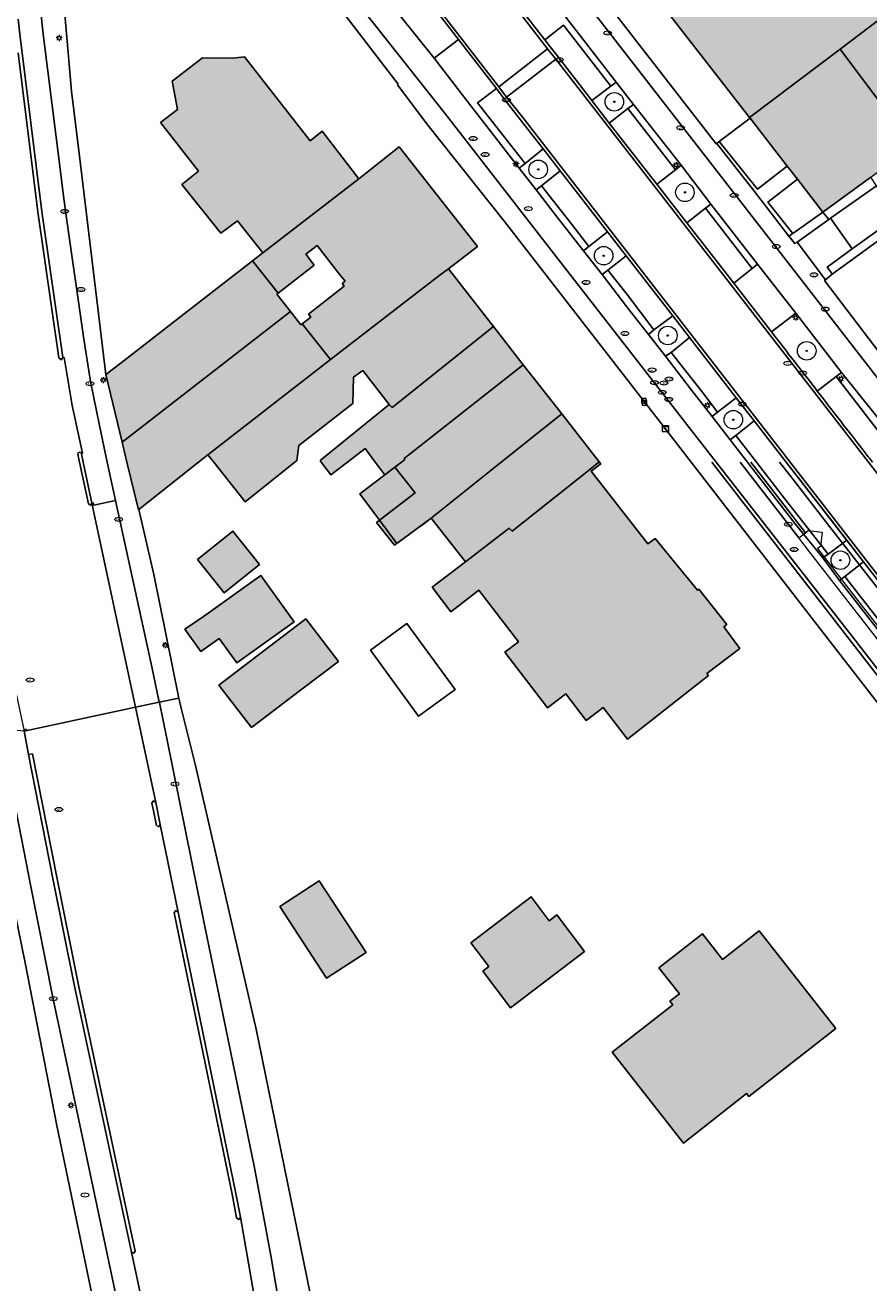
# Model space of a CAD drawing. Header units: metres. Extents: x 196496 to 197479, y 355139 to 356324.
# Tile 41 of 144: x 197064 to 197132, y 355449 to 355550. Entities that reach past the tile are written whole.
import ezdxf
from ezdxf.enums import TextEntityAlignment as Align

# ---------------------------------------------------------------- set-up
doc = ezdxf.new("R2010")
doc.units = ezdxf.units.M
doc.layers.get('0').update_dxf_attribs({"color": 252, "lineweight": 18})
for name, color, linetype, lineweight in [('B-WE-GR-BEPLANTING_CULTUUR_HEESTERS-GV', 252, 'Continuous', 18), ('B-WE-GR-BOOM-S', 252, 'Continuous', 18), ('B-WE-IE-MEUBILAIR-S', 252, 'Continuous', 18), ('B-WE-OG-BEBOUWING-GV', 252, 'Continuous', 18), ('B-WE-OG-BEBOUWING_BASSIN-GV', 252, 'Continuous', 18), ('B-WE-OG-TERREIN_ERF-GV', 252, 'Continuous', 18), ('B-WE-VH-GESLOTENVERHARDING_ASFALT-GV', 252, 'Continuous', 18), ('B-WE-VH-OPENVERHARDING_BETONELEMENT-GV', 252, 'Continuous', 18), ('B-WE-VH-OPENVERHARDING_BETONSTRAATSTEEN-GV', 252, 'Continuous', 18), ('B-WE-VH-OPENVERHARDING_SIERBESTRATING-GV', 252, 'Continuous', 18), ('B-WE-VH-OPENVERHARDING_STRAATBAKSTEEN-GV', 252, 'Continuous', 18), ('B-WE-VH-OPENVERHARDING_TEGEL-GV', 252, 'Continuous', 18), ('B-WE-VH-VERHARDING_ASFALT-GV', 252, 'Continuous', 18), ('B-WE-VH-VERHARDING_BEDRIJFSVLOERPLAAT-GV', 252, 'Continuous', 18), ('B-WE-VH-VERHARDING_BETONSTRAATSTEEN-GV', 252, 'Continuous', 18), ('B-WE-VH-VERHARDING_TEGEL-GV', 252, 'Continuous', 18)]:
    doc.layers.add(name, color=color, linetype=linetype, lineweight=lineweight)
doc.layers.add('X-XX-AL-PRESENTATIE_GEBOUW3-V', color=7, linetype='Continuous', lineweight=18, true_color=0xf0f0f0)
doc.styles.add('NLCS-ISO', font='NLCS-ISO.ttf')

# ---------------------------------------------------------------- blocks, each defined once
blk = doc.blocks.new('SIE-MEUBILAIR_PAAL_LICHTMAST-SO')
for points in [[(-0.62, 0), (-1, 0)], [(-0.71, 0.71), (-0.44, 0.44)], [(0, 1), (0, 0.62)], [(0.44, 0.44), (0.71, 0.71)], [(1, 0), (0.62, 0)], [(-0.71, -0.71), (-0.44, -0.44)], [(0, -0.62), (0, -1)], [(0.44, -0.44), (0.71, -0.71)]]:
    blk.add_lwpolyline(points)
blk.add_circle((0, 0), 0.5)
blk = doc.blocks.new('SIE-MEUBILAIR_PUT_KOLK-SO')
blk.add_ellipse((0, 0), major_axis=(1.25, 0), ratio=0.54)
at = {"style": 'NLCS-ISO'}
blk.add_text('klk', height=0.75, dxfattribs=at).set_placement((0.03, 0), align=Align.MIDDLE_CENTER)
blk = doc.blocks.new('SIE-MEUBILAIR_PUT_RIOOLPUT-SO')
blk.add_ellipse((0, 0), major_axis=(1.25, 0), ratio=0.54)
at = {"style": 'NLCS-ISO'}
blk.add_text('ri', height=0.75, dxfattribs=at).set_placement((-0.04, 0.07), align=Align.MIDDLE_CENTER)
blk = doc.blocks.new('SIE-MEUBILAIR_PUT_WATERLEIDINGPUT-SO')
blk.add_ellipse((0, 0), major_axis=(1.25, 0), ratio=0.54)
at = {"style": 'NLCS-ISO'}
blk.add_text('wl', height=0.75, dxfattribs=at).set_placement((-0.14, 0), align=Align.MIDDLE_CENTER)
blk = doc.blocks.new('SGR-BOOM_GBKN-SO')
at = {"color": 0, "linetype": 'ByBlock', "lineweight": 18}
for radius in [3, 0.225]:
    blk.add_circle((0, 0), radius, dxfattribs=at)
blk = doc.blocks.new('SIE-MEUBILAIR_BORD_LOCATIEPAAL-SO')
blk.add_lwpolyline([(-0.75, -0.75), (0.75, -0.75), (0.75, 0.75), (-0.75, 0.75)], close=True)
at = {"style": 'NLCS-ISO'}
blk.add_text('lp', height=0.75, dxfattribs=at).set_placement((0.01, 0.12), align=Align.MIDDLE_CENTER)
blk = doc.blocks.new('SIE-MEUBILAIR_KAST_CAI-SO')
for points in [[(-1, 1), (1, 1), (1, 0.84), (-1, 0.84)], [(-1, 0.76), (1, 0.76), (1, -1), (-1, -1)]]:
    blk.add_lwpolyline(points, close=True)
at = {"style": 'NLCS-ISO'}
blk.add_text('cai', height=0.75, dxfattribs=at).set_placement((0, 0), align=Align.MIDDLE_CENTER)
blk = doc.blocks.new('SIE-MEUBILAIR_PUT_GASPUT-SO')
blk.add_ellipse((0, 0), major_axis=(1.25, 0), ratio=0.54)
at = {"style": 'NLCS-ISO'}
blk.add_text('gas ', height=0.75, dxfattribs=at).set_placement((0.53, 0.16), align=Align.MIDDLE_CENTER)
blk = doc.blocks.new('SIE-MEUBILAIR_PUT_BRANDSTOFPUT-SO')
blk.add_ellipse((0, 0), major_axis=(1.25, 0), ratio=0.54)
at = {"style": 'NLCS-ISO'}
blk.add_text('brs', height=0.75, dxfattribs=at).set_placement((0.03, 0), align=Align.MIDDLE_CENTER)

msp = doc.modelspace()

# ---------------------------------------------------------------- hatches: boundary and pattern name
at = {"layer": 'X-XX-AL-PRESENTATIE_GEBOUW3-V'}
for points in [[(197129.839, 355548.556), (197133.859, 355551.594), (197133.752, 355551.735), (197136.653, 355554.006), (197134.552, 355556.712), (197133.062, 355555.536), (197130.76, 355558.482), (197128.754, 355556.916), (197126.158, 355560.235), (197125.145, 355559.445), (197123.938, 355560.986), (197121.527, 355559.101), (197121.41, 355559.253), (197114.304, 355553.62), (197122.516, 355543.021)], [(197129.839, 355548.556), (197135.701, 355540.717), (197144.905, 355547.484), (197144.665, 355547.799), (197144.49, 355547.666), (197142.972, 355549.649), (197139.891, 355547.299), (197138.423, 355549.212), (197136.681, 355547.878), (197133.859, 355551.594)], [(197135.701, 355540.717), (197129.839, 355548.556), (197122.516, 355543.021), (197122.552, 355542.975), (197128.439, 355535.377), (197132.298, 355538.215)], [(197135.701, 355540.717), (197129.839, 355548.556), (197122.516, 355543.021), (197122.552, 355542.975), (197125.551, 355539.104), (197126.375, 355538.042), (197128.439, 355535.377), (197132.298, 355538.215)], [(197083.183, 355532.076), (197090.947, 355538.068), (197087.98, 355541.921), (197086.999, 355541.145), (197081.707, 355547.932), (197080.733, 355547.819), (197078.307, 355547.838), (197075.855, 355545.967), (197076.296, 355543.659), (197074.923, 355542.608), (197077.995, 355538.682), (197076.649, 355537.621), (197079.795, 355533.663), (197081.126, 355534.674)], [(197083.183, 355532.076), (197090.947, 355538.068), (197087.98, 355541.921), (197086.999, 355541.145), (197081.707, 355547.932), (197080.733, 355547.819), (197078.307, 355547.838), (197075.855, 355545.967), (197076.296, 355543.659), (197074.923, 355542.608), (197077.995, 355538.682), (197076.649, 355537.621), (197079.795, 355533.663), (197081.126, 355534.674)], [(197084.418, 355528.817), (197087.333, 355531.084), (197086.645, 355531.969), (197087.572, 355532.69), (197089.334, 355530.423), (197089.823, 355529.794), (197089.587, 355529.61), (197089.767, 355529.379), (197086.876, 355527.132), (197087.061, 355526.893), (197086.367, 355526.353), (197088.332, 355523.869), (197088.659, 355523.455), (197097.507, 355530.316), (197098.176, 355530.794), (197100.523, 355532.595), (197094.198, 355540.644), (197090.947, 355538.068), (197083.183, 355532.076), (197082.351, 355531.431)], [(197084.418, 355528.817), (197087.333, 355531.084), (197086.645, 355531.969), (197087.572, 355532.69), (197089.334, 355530.423), (197089.823, 355529.794), (197089.587, 355529.61), (197089.767, 355529.379), (197086.876, 355527.132), (197087.061, 355526.893), (197086.367, 355526.353), (197088.332, 355523.869), (197088.659, 355523.455), (197097.507, 355530.316), (197098.176, 355530.794), (197100.523, 355532.595), (197094.198, 355540.644), (197090.947, 355538.068), (197083.183, 355532.076), (197082.351, 355531.431)], [(197071.821, 355516.778), (197085.412, 355527.344), (197084.324, 355528.744), (197084.418, 355528.817), (197082.351, 355531.431), (197081.866, 355531.055), (197076.341, 355526.772), (197071.743, 355523.207), (197070.509, 355522.25)], [(197071.821, 355516.778), (197085.412, 355527.344), (197084.324, 355528.744), (197084.418, 355528.817), (197082.351, 355531.431), (197081.866, 355531.055), (197076.341, 355526.772), (197071.743, 355523.207), (197070.509, 355522.25)], [(197101.812, 355526.142), (197098.176, 355530.794), (197097.507, 355530.316), (197088.659, 355523.455), (197078.743, 355515.767), (197081.745, 355511.962), (197085.937, 355515.304), (197086.08, 355516.518), (197090.462, 355519.895), (197090.509, 355522.03), (197091.266, 355522.568), (197093.392, 355519.825), (197093.624, 355519.58)], [(197101.812, 355526.142), (197098.176, 355530.794), (197097.507, 355530.316), (197088.659, 355523.455), (197078.743, 355515.767), (197081.745, 355511.962), (197085.937, 355515.304), (197086.08, 355516.518), (197090.462, 355519.895), (197090.509, 355522.03), (197091.266, 355522.568), (197093.392, 355519.825), (197093.624, 355519.58)], [(197078.743, 355515.767), (197088.659, 355523.455), (197088.332, 355523.869), (197086.367, 355526.353), (197086.252, 355526.264), (197085.412, 355527.344), (197071.821, 355516.778), (197073.133, 355511.306), (197073.163, 355511.33)], [(197078.743, 355515.767), (197088.659, 355523.455), (197088.332, 355523.869), (197086.367, 355526.353), (197086.252, 355526.264), (197085.412, 355527.344), (197071.821, 355516.778), (197073.133, 355511.306), (197073.163, 355511.33)], [(197094.669, 355515.381), (197094.604, 355515.466), (197104.231, 355523.047), (197101.812, 355526.142), (197093.624, 355519.58), (197093.392, 355519.825), (197087.812, 355515.296), (197088.682, 355514.156), (197091.438, 355516.26), (197093.05, 355514.15), (197093.846, 355514.755)], [(197087.812, 355515.296), (197088.682, 355514.156), (197091.438, 355516.26), (197093.05, 355514.15), (197094.669, 355515.381), (197094.604, 355515.466), (197104.231, 355523.047), (197101.812, 355526.142), (197093.624, 355519.58), (197093.392, 355519.825)], [(197107.334, 355519.076), (197104.231, 355523.047), (197094.604, 355515.466), (197094.669, 355515.381), (197093.05, 355514.15), (197091.022, 355512.609), (197092.603, 355510.47), (197093.997, 355508.585), (197096.771, 355510.65)], [(197107.334, 355519.076), (197104.231, 355523.047), (197094.604, 355515.466), (197094.669, 355515.381), (197093.846, 355514.755), (197095.5, 355512.685), (197092.378, 355510.298), (197093.815, 355508.45), (197095.956, 355510.033), (197095.972, 355510.013), (197096.771, 355510.65)], [(197103.083, 355509.825), (197103.324, 355509.586), (197109.612, 355514.573), (197110.365, 355515.198), (197107.334, 355519.076), (197096.771, 355510.65), (197099.552, 355507.118)], [(197103.083, 355509.825), (197103.324, 355509.586), (197109.612, 355514.573), (197110.365, 355515.198), (197107.334, 355519.076), (197096.771, 355510.65), (197099.552, 355507.118)], [(197110.365, 355515.198), (197109.612, 355514.573), (197103.324, 355509.586), (197103.083, 355509.825), (197099.552, 355507.118), (197096.86, 355505.053), (197098.373, 355503.079), (197100.647, 355504.824), (197103.84, 355500.656), (197102.744, 355499.812), (197106.191, 355495.307), (197107.669, 355496.448), (197109.317, 355494.293), (197110.673, 355495.343), (197112.637, 355492.774), (197119.189, 355497.924), (197119.061, 355498.092), (197121.738, 355500.095), (197120.429, 355501.845), (197120.666, 355502.043), (197118.407, 355504.905), (197118.292, 355504.811), (197114.885, 355509.006), (197114.29, 355508.554), (197109.724, 355514.452), (197110.49, 355515.038)], [(197110.365, 355515.198), (197109.612, 355514.573), (197103.324, 355509.586), (197103.083, 355509.825), (197099.552, 355507.118), (197096.86, 355505.053), (197098.373, 355503.079), (197100.647, 355504.824), (197103.84, 355500.656), (197102.744, 355499.812), (197106.191, 355495.307), (197107.669, 355496.448), (197109.317, 355494.293), (197110.673, 355495.343), (197112.637, 355492.774), (197119.189, 355497.924), (197119.061, 355498.092), (197121.738, 355500.095), (197120.429, 355501.845), (197120.666, 355502.043), (197118.407, 355504.905), (197118.292, 355504.811), (197114.885, 355509.006), (197114.29, 355508.554), (197109.724, 355514.452), (197110.49, 355515.038)], [(197080.755, 355509.601), (197077.89, 355507.311), (197080.048, 355504.607), (197082.914, 355506.895)], [(197081.081, 355498.946), (197085.705, 355502.272), (197083.016, 355506.01), (197078.392, 355502.684), (197076.89, 355501.657), (197078.184, 355499.859), (197079.661, 355500.921)], [(197086.654, 355502.506), (197083.605, 355500.178), (197079.631, 355497.143), (197082.254, 355493.708), (197086.228, 355496.743), (197089.298, 355499.06)], [(197091.532, 355475.537), (197087.746, 355481.335), (197084.547, 355479.246), (197088.334, 355473.448)], [(197099.983, 355476.328), (197101.44, 355474.408), (197100.946, 355474.033), (197103.194, 355471.071), (197109.18, 355475.614), (197106.933, 355478.574), (197106.316, 355478.106), (197104.857, 355480.028)], [(197122.445, 355463.9), (197129.472, 355469.395), (197123.292, 355477.297), (197120.326, 355474.976), (197118.705, 355477.044), (197115.194, 355474.292), (197116.842, 355472.19), (197116.079, 355471.593), (197116.308, 355471.303), (197111.401, 355467.466), (197117.162, 355460.117), (197122.266, 355464.128)]]:
    msp.add_hatch(color=256, dxfattribs=at).paths.add_polyline_path(points)

# ---------------------------------------------------------------- linework, layer by layer
at = {"layer": 'B-WE-GR-BEPLANTING_CULTUUR_HEESTERS-GV', "flags": 128}
for points in [[(197081.85, 355566.68), (197093.701, 355551.787), (197094.285, 355551.238), (197097.024, 355547.813), (197098.987, 355549.329), (197097.61, 355551.094), (197096.959, 355551.896), (197090.649, 355559.399), (197089.303, 355560.98)], [(197129.945, 355522.416), (197126.248, 355527.222), (197124.281, 355525.703)], [(197127.984, 355520.917), (197129.521, 355522.082), (197129.945, 355522.416)]]:
    msp.add_lwpolyline(points, dxfattribs=at)
for points in [[(197111.172, 355542.58), (197112.686, 355543.739), (197113.128, 355544.085), (197111.741, 355545.886), (197111.299, 355545.55), (197109.767, 355544.391)], [(197125.551, 355539.104), (197122.552, 355542.975), (197120.065, 355541.075), (197123.14, 355537.23), (197125.099, 355538.753)], [(197105.709, 355537.507), (197107.214, 355538.71), (197105.834, 355540.5), (197104.368, 355539.302), (197103.906, 355538.933), (197105.273, 355537.188)], [(197115.006, 355537.626), (197117.436, 355534.499), (197118.957, 355535.69), (197119.383, 355536.029), (197116.982, 355539.169), (197116.519, 355538.808)], [(197128.439, 355535.377), (197126.375, 355538.042), (197123.98, 355536.18), (197125.996, 355533.658)], [(197109.084, 355532.244), (197110.601, 355530.338), (197111.051, 355530.672), (197112.547, 355531.835), (197111.02, 355533.792), (197109.535, 355532.602)], [(197114.343, 355525.491), (197115.727, 355523.734), (197116.171, 355524.036), (197117.659, 355525.235), (197116.304, 355526.982), (197114.789, 355525.855)], [(197122.88, 355518.497), (197121.436, 355520.366), (197119.931, 355519.219), (197119.491, 355518.858), (197120.948, 355516.983), (197121.392, 355517.334)], [(197128.425, 355507.423), (197129.774, 355505.589), (197130.218, 355505.914), (197131.732, 355507.1), (197130.359, 355508.852), (197128.874, 355507.742)]]:
    msp.add_lwpolyline(points, close=True, dxfattribs=at)
at = {"layer": 'B-WE-GR-BEPLANTING_CULTUUR_HEESTERS-GV'}
msp.add_lwpolyline([(197124.281, 355525.703, 0.000333), (197127.984, 355520.917)], format="xyb", dxfattribs=at)
at = {"layer": 'B-WE-OG-BEBOUWING-GV', "flags": 128}
for points in [[(197129.839, 355548.556), (197133.859, 355551.594), (197133.752, 355551.735), (197136.653, 355554.006), (197134.552, 355556.712), (197133.062, 355555.536), (197130.76, 355558.482), (197128.754, 355556.916), (197126.158, 355560.235), (197125.145, 355559.445), (197123.938, 355560.986), (197121.527, 355559.101), (197121.41, 355559.253), (197114.304, 355553.62), (197122.516, 355543.021)], [(197135.701, 355540.717), (197129.839, 355548.556), (197122.516, 355543.021), (197122.552, 355542.975), (197125.551, 355539.104), (197126.375, 355538.042), (197128.439, 355535.377), (197132.298, 355538.215)], [(197083.183, 355532.076), (197090.947, 355538.068), (197087.98, 355541.921), (197086.999, 355541.145), (197081.707, 355547.932), (197080.733, 355547.819), (197078.307, 355547.838), (197075.855, 355545.967), (197076.296, 355543.659), (197074.923, 355542.608), (197077.995, 355538.682), (197076.649, 355537.621), (197079.795, 355533.663), (197081.126, 355534.674)], [(197084.418, 355528.817), (197087.333, 355531.084), (197086.645, 355531.969), (197087.572, 355532.69), (197089.334, 355530.423), (197089.823, 355529.794), (197089.587, 355529.61), (197089.767, 355529.379), (197086.876, 355527.132), (197087.061, 355526.893), (197086.367, 355526.353), (197088.332, 355523.869), (197088.659, 355523.455), (197097.507, 355530.316), (197098.176, 355530.794), (197100.523, 355532.595), (197094.198, 355540.644), (197090.947, 355538.068), (197083.183, 355532.076), (197082.351, 355531.431)], [(197071.821, 355516.778), (197085.412, 355527.344), (197084.324, 355528.744), (197084.418, 355528.817), (197082.351, 355531.431), (197081.866, 355531.055), (197076.341, 355526.772), (197071.743, 355523.207), (197070.509, 355522.25)], [(197110.365, 355515.198), (197109.612, 355514.573), (197103.324, 355509.586), (197103.083, 355509.825), (197099.552, 355507.118), (197096.86, 355505.053), (197098.373, 355503.079), (197100.647, 355504.824), (197103.84, 355500.656), (197102.744, 355499.812), (197106.191, 355495.307), (197107.669, 355496.448), (197109.317, 355494.293), (197110.673, 355495.343), (197112.637, 355492.774), (197119.189, 355497.924), (197119.061, 355498.092), (197121.738, 355500.095), (197120.429, 355501.845), (197120.666, 355502.043), (197118.407, 355504.905), (197118.292, 355504.811), (197114.885, 355509.006), (197114.29, 355508.554), (197109.724, 355514.452), (197110.49, 355515.038)], [(197110.365, 355515.198), (197109.612, 355514.573), (197103.324, 355509.586), (197103.083, 355509.825), (197099.552, 355507.118), (197096.86, 355505.053), (197098.373, 355503.079), (197100.647, 355504.824), (197103.84, 355500.656), (197102.744, 355499.812), (197106.191, 355495.307), (197107.669, 355496.448), (197109.317, 355494.293), (197110.673, 355495.343), (197112.637, 355492.774), (197119.189, 355497.924), (197119.061, 355498.092), (197121.738, 355500.095), (197120.429, 355501.845), (197120.666, 355502.043), (197118.407, 355504.905), (197118.292, 355504.811), (197114.885, 355509.006), (197114.29, 355508.554), (197109.724, 355514.452), (197110.49, 355515.038)], [(197080.755, 355509.601), (197077.89, 355507.311), (197080.048, 355504.607), (197082.914, 355506.895)], [(197081.081, 355498.946), (197085.705, 355502.272), (197083.016, 355506.01), (197078.392, 355502.684), (197076.89, 355501.657), (197078.184, 355499.859), (197079.661, 355500.921)], [(197086.654, 355502.506), (197083.605, 355500.178), (197079.631, 355497.143), (197082.254, 355493.708), (197086.228, 355496.743), (197089.298, 355499.06)], [(197091.532, 355475.537), (197087.746, 355481.335), (197084.547, 355479.246), (197088.334, 355473.448)], [(197099.983, 355476.328), (197101.44, 355474.408), (197100.946, 355474.033), (197103.194, 355471.071), (197109.18, 355475.614), (197106.933, 355478.574), (197106.316, 355478.106), (197104.857, 355480.028)], [(197122.445, 355463.9), (197129.472, 355469.395), (197123.292, 355477.297), (197120.326, 355474.976), (197118.705, 355477.044), (197115.194, 355474.292), (197116.842, 355472.19), (197116.079, 355471.593), (197116.308, 355471.303), (197111.401, 355467.466), (197117.162, 355460.117), (197122.266, 355464.128)]]:
    msp.add_lwpolyline(points, close=True, dxfattribs=at)
for points in [[(197139.841, 355547.364), (197138.423, 355549.212), (197136.681, 355547.878), (197133.859, 355551.594), (197129.839, 355548.556), (197135.701, 355540.717)], [(197085.771, 355515.172), (197085.937, 355515.304), (197086.08, 355516.518), (197090.462, 355519.895), (197090.509, 355522.03), (197091.266, 355522.568), (197093.392, 355519.825), (197093.624, 355519.58), (197101.812, 355526.142)], [(197094.393, 355515.172), (197094.669, 355515.381), (197094.604, 355515.466), (197104.231, 355523.047), (197101.812, 355526.142), (197093.624, 355519.58), (197093.392, 355519.825), (197087.812, 355515.296)], [(197102.439, 355515.172), (197107.334, 355519.076)], [(197110.333, 355515.172), (197110.365, 355515.198), (197107.334, 355519.076), (197102.439, 355515.172)], [(197077.994, 355515.172), (197078.743, 355515.767)], [(197072.206, 355515.172), (197073.133, 355511.306), (197073.163, 355511.33), (197077.994, 355515.172)], [(197072.206, 355515.172), (197073.133, 355511.306), (197073.163, 355511.33), (197077.994, 355515.172)], [(197079.213, 355515.172), (197081.745, 355511.962), (197085.771, 355515.172)], [(197079.213, 355515.172), (197081.745, 355511.962), (197085.771, 355515.172)], [(197087.907, 355515.172), (197088.682, 355514.156), (197090.012, 355515.172)], [(197087.907, 355515.172), (197088.682, 355514.156), (197090.012, 355515.172)], [(197094.393, 355515.172), (197093.05, 355514.15), (197091.022, 355512.609), (197092.603, 355510.47), (197093.997, 355508.585), (197096.771, 355510.65), (197102.439, 355515.172)], [(197092.27, 355515.172), (197093.05, 355514.15), (197094.393, 355515.172)], [(197092.27, 355515.172), (197093.05, 355514.15), (197093.846, 355514.755), (197094.394, 355515.172)], [(197094.394, 355515.172), (197093.846, 355514.755), (197095.5, 355512.685), (197092.378, 355510.298), (197093.815, 355508.45), (197095.956, 355510.033), (197095.972, 355510.013), (197096.771, 355510.65), (197102.439, 355515.172)], [(197102.439, 355515.172), (197096.771, 355510.65), (197099.552, 355507.118), (197103.083, 355509.825), (197103.324, 355509.586), (197109.612, 355514.573), (197110.333, 355515.172)], [(197102.439, 355515.172), (197096.771, 355510.65), (197099.552, 355507.118), (197103.083, 355509.825), (197103.324, 355509.586), (197109.612, 355514.573), (197110.333, 355515.172)], [(197110.386, 355515.172), (197110.365, 355515.198)]]:
    msp.add_lwpolyline(points, dxfattribs=at)
at = {"layer": 'B-WE-OG-BEBOUWING-GV'}
for points in [[(197101.812, 355526.142), (197098.176, 355530.794), (197097.507, 355530.316), (197088.659, 355523.455), (197078.743, 355515.767), (197079.213, 355515.172)], [(197078.743, 355515.767), (197088.659, 355523.455), (197088.332, 355523.869), (197086.367, 355526.353), (197086.252, 355526.264), (197085.412, 355527.344), (197071.821, 355516.778), (197072.206, 355515.172)], [(197107.334, 355519.076), (197104.231, 355523.047), (197094.604, 355515.466), (197094.669, 355515.381), (197094.393, 355515.172)], [(197090.012, 355515.172), (197091.438, 355516.26), (197092.27, 355515.172)], [(197087.812, 355515.296), (197087.907, 355515.172)], [(197110.365, 355515.198), (197110.333, 355515.172)]]:
    msp.add_lwpolyline(points, dxfattribs=at)
at = {"layer": 'B-WE-OG-BEBOUWING_BASSIN-GV', "flags": 128}
msp.add_lwpolyline([(197095.772, 355494.629), (197098.718, 355496.779), (197094.822, 355502.117), (197091.877, 355499.968)], close=True, dxfattribs=at)
at = {"layer": 'B-WE-OG-TERREIN_ERF-GV', "flags": 128}
for points in [[(197117.801, 355515.172), (197115.137, 355518.618), (197102.698, 355534.611), (197096.511, 355542.401), (197094.061, 355545.671), (197094.128, 355545.73), (197093.04, 355547.11), (197080.232, 355563.843)], [(197139.841, 355538.058), (197134.795, 355534.419), (197129.189, 355530.375), (197128.64, 355529.915), (197128.56, 355529.861), (197134.424, 355522.162), (197134.378, 355522.131), (197138.415, 355516.882), (197138.477, 355516.933), (197139.475, 355515.63), (197139.841, 355515.172)], [(197079.213, 355515.172), (197078.743, 355515.767)], [(197077.994, 355515.172), (197073.163, 355511.33), (197074.376, 355506.085), (197076.406, 355496.1), (197076.57, 355495.292), (197077.748, 355490.642), (197082.576, 355469.687), (197082.626, 355469.469), (197092.662, 355420.274), (197092.615, 355420.299), (197095.299, 355405.692), (197095.398, 355405.666), (197098.034, 355392.119), (197102.562, 355361.266)], [(197077.994, 355515.172), (197073.163, 355511.33), (197074.376, 355506.085), (197076.406, 355496.1), (197076.57, 355495.292), (197077.748, 355490.642), (197082.576, 355469.687), (197082.626, 355469.469), (197092.662, 355420.274), (197092.615, 355420.299), (197095.299, 355405.692), (197095.398, 355405.666), (197098.034, 355392.119), (197102.562, 355361.266)], [(197085.771, 355515.172), (197081.745, 355511.962), (197079.213, 355515.172)], [(197085.771, 355515.172), (197081.745, 355511.962), (197079.213, 355515.172)], [(197090.012, 355515.172), (197088.682, 355514.156), (197087.907, 355515.172)], [(197090.012, 355515.172), (197088.682, 355514.156), (197087.907, 355515.172)], [(197110.386, 355515.172), (197110.49, 355515.038), (197109.724, 355514.452), (197114.29, 355508.554), (197114.885, 355509.006), (197118.292, 355504.811), (197118.407, 355504.905), (197120.666, 355502.043), (197120.429, 355501.845), (197121.738, 355500.095), (197119.061, 355498.092), (197119.189, 355497.924), (197112.637, 355492.774), (197110.673, 355495.343), (197109.317, 355494.293), (197107.669, 355496.448), (197106.191, 355495.307), (197102.744, 355499.812), (197103.84, 355500.656), (197100.647, 355504.824), (197098.373, 355503.079), (197096.86, 355505.053), (197099.552, 355507.118), (197096.771, 355510.65), (197093.997, 355508.585), (197092.603, 355510.47), (197091.022, 355512.609), (197093.05, 355514.15), (197092.27, 355515.172)], [(197110.386, 355515.172), (197110.49, 355515.038), (197109.724, 355514.452), (197114.29, 355508.554), (197114.885, 355509.006), (197118.292, 355504.811), (197118.407, 355504.905), (197120.666, 355502.043), (197120.429, 355501.845), (197121.738, 355500.095), (197119.061, 355498.092), (197119.189, 355497.924), (197112.637, 355492.774), (197110.673, 355495.343), (197109.317, 355494.293), (197107.669, 355496.448), (197106.191, 355495.307), (197102.744, 355499.812), (197103.84, 355500.656), (197100.647, 355504.824), (197098.373, 355503.079), (197096.86, 355505.053), (197099.552, 355507.118), (197096.771, 355510.65), (197095.972, 355510.013), (197095.956, 355510.033), (197093.815, 355508.45), (197092.378, 355510.298), (197095.5, 355512.685), (197093.846, 355514.755), (197093.05, 355514.15), (197092.27, 355515.172)], [(197154.281, 355468.077), (197128.399, 355501.461), (197117.801, 355515.172)], [(197154.281, 355468.077), (197128.399, 355501.461), (197117.801, 355515.172)], [(197077.382, 355409.292), (197066.548, 355461.544), (197063.982, 355474.694), (197060.225, 355492.934), (197058.049, 355494.172), (197026.067, 355483.109)]]:
    msp.add_lwpolyline(points, dxfattribs=at)
at = {"layer": 'B-WE-OG-TERREIN_ERF-GV'}
for points in [[(197110.368, 355553.106), (197119.821, 355540.886), (197119.876, 355540.931), (197120.065, 355541.075), (197122.552, 355542.975), (197122.516, 355543.021), (197114.304, 355553.62)], [(197067.085, 355552.595), (197067.276, 355550.429), (197067.729, 355545.15), (197068.379, 355539.891), (197070.509, 355522.25), (197071.743, 355523.207), (197076.341, 355526.772), (197081.866, 355531.055), (197082.351, 355531.431), (197083.183, 355532.076), (197081.126, 355534.674), (197079.795, 355533.663), (197076.649, 355537.621), (197077.995, 355538.682), (197074.923, 355542.608), (197076.296, 355543.659), (197075.855, 355545.967), (197078.307, 355547.838), (197080.733, 355547.819), (197081.707, 355547.932), (197086.999, 355541.145), (197087.98, 355541.921), (197090.947, 355538.068), (197094.198, 355540.644), (197100.523, 355532.595), (197098.176, 355530.794), (197101.812, 355526.142), (197104.231, 355523.047), (197107.334, 355519.076), (197110.365, 355515.198), (197110.386, 355515.172)], [(197087.907, 355515.172), (197087.812, 355515.296), (197093.392, 355519.825), (197091.266, 355522.568), (197090.509, 355522.03), (197090.462, 355519.895), (197086.08, 355516.518), (197085.937, 355515.304), (197085.771, 355515.172)], [(197078.743, 355515.767), (197077.994, 355515.172)], [(197092.27, 355515.172), (197091.438, 355516.26), (197090.012, 355515.172)]]:
    msp.add_lwpolyline(points, dxfattribs=at)
at = {"layer": 'B-WE-OG-TERREIN_ERF-GV', "flags": 128}
for points in [[(197084.418, 355528.817), (197084.324, 355528.744), (197085.412, 355527.344), (197086.252, 355526.264), (197086.367, 355526.353), (197087.061, 355526.893), (197086.876, 355527.132), (197089.767, 355529.379), (197089.587, 355529.61), (197089.823, 355529.794), (197089.334, 355530.423), (197087.572, 355532.69), (197086.645, 355531.969), (197087.333, 355531.084)], [(197077.89, 355507.311), (197080.755, 355509.601), (197082.914, 355506.895), (197080.048, 355504.607)], [(197077.89, 355507.311), (197080.755, 355509.601), (197082.914, 355506.895), (197080.048, 355504.607)], [(197085.705, 355502.272), (197081.081, 355498.946), (197079.661, 355500.921), (197078.184, 355499.859), (197076.89, 355501.657), (197078.392, 355502.684), (197083.016, 355506.01)], [(197085.705, 355502.272), (197081.081, 355498.946), (197079.661, 355500.921), (197078.184, 355499.859), (197076.89, 355501.657), (197078.392, 355502.684), (197083.016, 355506.01)], [(197083.605, 355500.178), (197086.654, 355502.506), (197089.298, 355499.06), (197086.228, 355496.743), (197082.254, 355493.708), (197079.631, 355497.143)], [(197083.605, 355500.178), (197086.654, 355502.506), (197089.298, 355499.06), (197086.228, 355496.743), (197082.254, 355493.708), (197079.631, 355497.143)], [(197095.772, 355494.629), (197091.877, 355499.968), (197094.822, 355502.117), (197098.718, 355496.779)], [(197087.746, 355481.335), (197091.532, 355475.537), (197088.334, 355473.448), (197084.547, 355479.246)], [(197087.746, 355481.335), (197091.532, 355475.537), (197088.334, 355473.448), (197084.547, 355479.246)], [(197099.983, 355476.328), (197104.857, 355480.028), (197106.316, 355478.106), (197106.933, 355478.574), (197109.18, 355475.614), (197103.194, 355471.071), (197100.946, 355474.033), (197101.44, 355474.408)], [(197099.983, 355476.328), (197104.857, 355480.028), (197106.316, 355478.106), (197106.933, 355478.574), (197109.18, 355475.614), (197103.194, 355471.071), (197100.946, 355474.033), (197101.44, 355474.408)], [(197122.445, 355463.9), (197122.266, 355464.128), (197117.162, 355460.117), (197111.401, 355467.466), (197116.308, 355471.303), (197116.079, 355471.593), (197116.842, 355472.19), (197115.194, 355474.292), (197118.705, 355477.044), (197120.326, 355474.976), (197123.292, 355477.297), (197129.472, 355469.395)], [(197122.445, 355463.9), (197122.266, 355464.128), (197117.162, 355460.117), (197111.401, 355467.466), (197116.308, 355471.303), (197116.079, 355471.593), (197116.842, 355472.19), (197115.194, 355474.292), (197118.705, 355477.044), (197120.326, 355474.976), (197123.292, 355477.297), (197129.472, 355469.395)]]:
    msp.add_lwpolyline(points, close=True, dxfattribs=at)
at = {"layer": 'B-WE-VH-GESLOTENVERHARDING_ASFALT-GV', "flags": 128}
for points in [[(197138.121, 355515.172), (197124.032, 355533.329), (197110.06, 355551.321), (197109.317, 355552.271), (197094.753, 355571.109), (197089.853, 355577.395), (197088.116, 355576.077), (197093.028, 355569.764), (197095.793, 355566.194)], [(197122.348, 355515.172), (197120.948, 355516.983), (197119.491, 355518.858), (197117.732, 355521.105), (197115.727, 355523.734), (197114.343, 355525.491), (197112.679, 355527.613), (197110.601, 355530.338), (197109.084, 355532.244), (197106.977, 355534.981), (197105.273, 355537.188), (197103.906, 355538.933), (197099.46, 355544.678), (197097.024, 355547.813), (197094.285, 355551.238), (197093.701, 355551.787), (197081.85, 355566.68)], [(197080.508, 355565.342), (197097.865, 355543.411), (197107.242, 355531.329), (197117.246, 355518.455), (197119.808, 355515.172)], [(197095.793, 355566.194), (197101.221, 355559.186), (197101.363, 355559.28), (197104.843, 355554.778), (197107.394, 355551.474), (197111.741, 355545.886), (197113.128, 355544.085), (197116.982, 355539.169), (197119.383, 355536.029), (197123.163, 355531.18), (197126.248, 355527.222), (197129.945, 355522.416), (197133.891, 355517.49), (197135.639, 355515.172)], [(197068.37, 355515.172), (197068.233, 355515.802), (197068.258, 355515.923), (197068.365, 355515.987), (197068.483, 355515.951), (197068.537, 355515.839), (197068.622, 355515.889), (197067.778, 355519.736), (197067.121, 355523.619), (197067.026, 355523.626), (197067.027, 355523.62), (197066.879, 355523.449), (197066.701, 355523.589), (197065.011, 355535.404), (197063.4, 355548.257)], [(197054.836, 355536.067), (197056.666, 355527.88), (197056.542, 355527.689), (197056.353, 355527.817), (197056.934, 355525.189), (197057.419, 355522.992), (197059.07, 355523.356), (197059.255, 355522.536), (197057.601, 355522.171), (197058.247, 355519.248), (197058.378, 355519.426), (197058.562, 355519.303), (197061.119, 355507.73), (197061.008, 355507.546), (197060.817, 355507.645), (197063.888, 355493.432), (197072.895, 355495.351), (197069.367, 355511.865), (197069.264, 355511.7), (197069.1, 355511.805), (197068.37, 355515.172)], [(197119.808, 355515.172), (197131.034, 355500.781), (197147.337, 355479.679)], [(197148.687, 355481.202), (197145.563, 355485.213), (197143.29, 355488.159), (197142.448, 355489.239), (197140.638, 355491.561), (197138.693, 355494.088), (197137.289, 355495.952), (197129.774, 355505.589), (197128.425, 355507.423), (197126.207, 355510.187), (197122.783, 355514.609), (197122.348, 355515.172)], [(197082.806, 355445.935), (197081.38, 355454.153), (197081.247, 355453.964), (197081.052, 355454.089), (197080.694, 355456.004), (197076.019, 355478.747), (197076.156, 355478.923), (197076.34, 355478.796), (197074.899, 355485.884), (197074.779, 355485.696), (197074.587, 355485.809), (197074.217, 355487.632), (197074.358, 355487.799), (197074.536, 355487.671), (197072.895, 355495.351), (197063.888, 355493.432), (197064.26, 355491.529), (197064.574, 355491.591), (197066.53, 355481.615), (197068.274, 355472.887), (197072.871, 355451.406), (197072.759, 355451.22), (197072.566, 355451.32), (197073.922, 355445.011)], [(197086.047, 355438.059), (197083.842, 355451.049), (197082.512, 355458.135), (197078.446, 355477.899), (197075.418, 355492.844), (197074.819, 355495.743), (197074.815, 355495.761), (197072.895, 355495.351), (197074.536, 355487.671), (197074.899, 355485.884), (197076.34, 355478.796), (197081.013, 355456.065), (197081.38, 355454.153), (197082.806, 355445.935)], [(197073.922, 355445.011), (197072.566, 355451.32), (197067.96, 355472.805), (197066.221, 355481.509), (197064.26, 355491.529), (197063.888, 355493.432), (197061.929, 355493.601), (197064.43, 355480.872), (197066.194, 355472.033), (197079.363, 355409.834)]]:
    msp.add_lwpolyline(points, dxfattribs=at)
for points in [[(197129.058, 355534.887), (197130.816, 355532.41), (197134.403, 355535.002), (197132.762, 355537.509)], [(197069.367, 355511.865), (197072.895, 355495.351), (197074.815, 355495.761), (197074.2, 355498.636), (197071.272, 355512.064), (197069.517, 355511.69), (197069.477, 355511.886)]]:
    msp.add_lwpolyline(points, close=True, dxfattribs=at)
at = {"layer": 'B-WE-VH-OPENVERHARDING_BETONELEMENT-GV', "flags": 128}
for points in [[(197063.4, 355548.257), (197065.011, 355535.404), (197066.701, 355523.589), (197066.879, 355523.449), (197067.027, 355523.62), (197067.026, 355523.626), (197065.332, 355535.426), (197063.54, 355549.767), (197063.4, 355550.985)], [(197068.676, 355515.172), (197068.537, 355515.839), (197068.483, 355515.951), (197068.365, 355515.987), (197068.258, 355515.923), (197068.233, 355515.802), (197068.37, 355515.172)], [(197068.37, 355515.172), (197069.1, 355511.805), (197069.264, 355511.7), (197069.367, 355511.865), (197068.676, 355515.172)]]:
    msp.add_lwpolyline(points, dxfattribs=at)
for points in [[(197064.26, 355491.529), (197066.221, 355481.509), (197067.96, 355472.805), (197072.566, 355451.32), (197072.759, 355451.22), (197072.871, 355451.406), (197068.274, 355472.887), (197066.53, 355481.615), (197064.574, 355491.591)], [(197074.536, 355487.671), (197074.358, 355487.799), (197074.217, 355487.632), (197074.587, 355485.809), (197074.779, 355485.696), (197074.899, 355485.884)], [(197081.38, 355454.153), (197081.013, 355456.065), (197076.34, 355478.796), (197076.156, 355478.923), (197076.019, 355478.747), (197080.694, 355456.004), (197081.052, 355454.089), (197081.247, 355453.964)]]:
    msp.add_lwpolyline(points, close=True, dxfattribs=at)
at = {"layer": 'B-WE-VH-OPENVERHARDING_BETONSTRAATSTEEN-GV', "flags": 128}
msp.add_lwpolyline([(197126.35, 355532.956), (197128.64, 355529.915), (197129.189, 355530.375), (197129.042, 355530.579), (197128.782, 355530.94), (197130.816, 355532.41), (197129.058, 355534.887), (197128.904, 355534.777)], close=True, dxfattribs=at)
at = {"layer": 'B-WE-VH-OPENVERHARDING_SIERBESTRATING-GV', "flags": 128}
for points in [[(197122.899, 355537.043), (197123.724, 355535.981), (197125.695, 355533.446), (197125.996, 355533.658), (197123.98, 355536.18), (197126.375, 355538.042), (197125.551, 355539.104), (197125.099, 355538.753), (197123.14, 355537.23), (197120.065, 355541.075), (197119.876, 355540.931)], [(197125.695, 355533.446), (197126.17, 355532.83), (197126.35, 355532.956), (197128.904, 355534.777), (197128.439, 355535.377), (197125.996, 355533.658)], [(197129.042, 355530.579), (197129.189, 355530.375), (197134.795, 355534.419), (197134.403, 355535.002), (197130.816, 355532.41), (197128.782, 355530.94)]]:
    msp.add_lwpolyline(points, close=True, dxfattribs=at)
at = {"layer": 'B-WE-VH-OPENVERHARDING_STRAATBAKSTEEN-GV', "flags": 128}
for points in [[(197081.981, 355583.944), (197088.116, 355576.077), (197089.853, 355577.395), (197094.753, 355571.109), (197109.317, 355552.271), (197110.06, 355551.321), (197124.032, 355533.329), (197138.121, 355515.172)], [(197134.424, 355522.162), (197128.56, 355529.861), (197128.64, 355529.915), (197126.35, 355532.956), (197126.17, 355532.83), (197125.695, 355533.446), (197123.724, 355535.981), (197122.899, 355537.043), (197119.876, 355540.931), (197119.821, 355540.886), (197110.368, 355553.106), (197107.753, 355556.496), (197107.621, 355556.422), (197105.894, 355558.592), (197105.896, 355558.731), (197095.636, 355572.057), (197095.445, 355572.073), (197095.314, 355572.24), (197095.282, 355572.515), (197086.376, 355584.009), (197085.433, 355583.274)], [(197119.808, 355515.172), (197117.246, 355518.455), (197107.242, 355531.329), (197097.865, 355543.411), (197080.508, 355565.342)], [(197117.436, 355534.499), (197115.006, 355537.626), (197111.172, 355542.58), (197109.767, 355544.391), (197107.037, 355547.924), (197106.399, 355548.73), (197105.958, 355549.295), (197102.879, 355553.281), (197101.249, 355555.392), (197101.055, 355555.216), (197101.713, 355554.386), (197106.19, 355548.563), (197106.857, 355547.749), (197125.164, 355524.128), (197132.122, 355515.172)], [(197125.791, 355515.172), (197112.109, 355532.823), (197104.186, 355543.012), (197102.869, 355544.676), (197102.254, 355545.508), (197097.795, 355551.233), (197097.14, 355552.043), (197096.959, 355551.896), (197097.61, 355551.094), (197098.987, 355549.329), (197102.061, 355545.358), (197102.749, 355544.462), (197105.834, 355540.5), (197107.214, 355538.71), (197111.02, 355533.792), (197112.547, 355531.835), (197116.304, 355526.982), (197117.659, 355525.235), (197121.436, 355520.366), (197122.88, 355518.497), (197125.459, 355515.172)], [(197132.122, 355515.172), (197125.164, 355524.128), (197106.857, 355547.749), (197102.869, 355544.676)], [(197124.281, 355525.703), (197121.245, 355529.635), (197117.436, 355534.499)], [(197134.861, 355515.172), (197133.265, 355517.239), (197129.521, 355522.082), (197127.984, 355520.917)], [(197135.639, 355515.172), (197133.891, 355517.49), (197129.945, 355522.416), (197129.521, 355522.082), (197133.265, 355517.239), (197134.861, 355515.172)], [(197125.459, 355515.172), (197122.88, 355518.497), (197121.392, 355517.334), (197123.064, 355515.172)], [(197123.064, 355515.172), (197121.392, 355517.334), (197120.948, 355516.983), (197122.348, 355515.172)], [(197117.801, 355515.172), (197128.399, 355501.461), (197154.281, 355468.077), (197154.165, 355468.022), (197157.98, 355463.235), (197179.323, 355435.874), (197180.293, 355434.585), (197188.673, 355424.168), (197195.796, 355414.888), (197209.434, 355397.17), (197209.34, 355397.09), (197217.349, 355386.826), (197217.453, 355386.887), (197217.737, 355386.544), (197218.769, 355387.546), (197215.984, 355391.154), (197193.962, 355419.594), (197184.121, 355432.248), (197161.24, 355461.757), (197147.337, 355479.679), (197131.034, 355500.781), (197119.808, 355515.172)], [(197122.348, 355515.172), (197122.783, 355514.609), (197126.207, 355510.187), (197128.425, 355507.423), (197128.874, 355507.742), (197125.142, 355512.484), (197123.064, 355515.172)], [(197123.064, 355515.172), (197125.142, 355512.484), (197128.874, 355507.742), (197130.359, 355508.852), (197126.62, 355513.675), (197125.459, 355515.172)], [(197125.459, 355515.172), (197126.62, 355513.675), (197130.359, 355508.852), (197131.732, 355507.1), (197135.605, 355502.101), (197139.231, 355497.419), (197140.565, 355495.705), (197140.588, 355495.677), (197140.643, 355495.606), (197144.412, 355490.739), (197147.505, 355486.745), (197151.787, 355481.222)], [(197125.791, 355515.172), (197133.529, 355505.189), (197140.129, 355496.701), (197144.094, 355499.76), (197141.955, 355502.483), (197139.193, 355506.07), (197132.122, 355515.172)], [(197132.122, 355515.172), (197139.193, 355506.07), (197141.955, 355502.483), (197144.094, 355499.76), (197144.714, 355498.935), (197149.554, 355492.684)]]:
    msp.add_lwpolyline(points, dxfattribs=at)
at = {"layer": 'B-WE-VH-OPENVERHARDING_STRAATBAKSTEEN-GV'}
for points in [[(197080.232, 355563.843), (197093.04, 355547.11), (197094.128, 355545.73), (197094.061, 355545.671), (197096.511, 355542.401), (197102.698, 355534.611), (197115.137, 355518.618), (197117.801, 355515.172)], [(197102.869, 355544.676), (197104.186, 355543.012), (197112.109, 355532.823), (197125.791, 355515.172)], [(197133.529, 355505.189), (197125.791, 355515.172)]]:
    msp.add_lwpolyline(points, dxfattribs=at)
at = {"layer": 'B-WE-VH-OPENVERHARDING_STRAATBAKSTEEN-GV', "flags": 128}
for points in [[(197101.713, 355554.386), (197097.795, 355551.233), (197102.254, 355545.508), (197106.19, 355548.563)], [(197102.879, 355553.281), (197105.958, 355549.295), (197107.477, 355550.476), (197111.299, 355545.55), (197111.741, 355545.886), (197107.394, 355551.474), (197104.843, 355554.778)], [(197105.958, 355549.295), (197106.399, 355548.73), (197107.037, 355547.924), (197109.767, 355544.391), (197111.299, 355545.55), (197107.477, 355550.476)], [(197102.061, 355545.358), (197098.987, 355549.329), (197097.024, 355547.813), (197099.46, 355544.678), (197103.906, 355538.933), (197104.368, 355539.302), (197100.532, 355544.207)], [(197102.869, 355544.676), (197106.857, 355547.749), (197106.19, 355548.563), (197102.254, 355545.508)], [(197105.834, 355540.5), (197102.749, 355544.462), (197102.061, 355545.358), (197100.532, 355544.207), (197104.368, 355539.302)], [(197113.128, 355544.085), (197112.686, 355543.739), (197116.519, 355538.808), (197116.982, 355539.169)], [(197112.686, 355543.739), (197111.172, 355542.58), (197115.006, 355537.626), (197116.519, 355538.808)], [(197107.214, 355538.71), (197105.709, 355537.507), (197108.183, 355534.338), (197109.535, 355532.602), (197111.02, 355533.792)], [(197105.709, 355537.507), (197105.273, 355537.188), (197106.977, 355534.981), (197109.084, 355532.244), (197109.535, 355532.602), (197108.183, 355534.338)], [(197119.383, 355536.029), (197118.957, 355535.69), (197122.717, 355530.821), (197123.163, 355531.18)], [(197118.957, 355535.69), (197117.436, 355534.499), (197121.245, 355529.635), (197122.717, 355530.821)], [(197111.051, 355530.672), (197112.613, 355528.711), (197114.789, 355525.855), (197116.304, 355526.982), (197112.547, 355531.835)], [(197121.245, 355529.635), (197124.281, 355525.703), (197126.248, 355527.222), (197123.163, 355531.18), (197122.717, 355530.821)], [(197114.789, 355525.855), (197112.613, 355528.711), (197111.051, 355530.672), (197110.601, 355530.338), (197112.679, 355527.613), (197114.343, 355525.491)], [(197121.436, 355520.366), (197117.659, 355525.235), (197116.171, 355524.036), (197118.564, 355520.993), (197119.931, 355519.219)], [(197119.931, 355519.219), (197118.564, 355520.993), (197116.171, 355524.036), (197115.727, 355523.734), (197117.732, 355521.105), (197119.491, 355518.858)], [(197130.218, 355505.914), (197134.122, 355500.906), (197134.198, 355500.808), (197137.737, 355496.267), (197139.231, 355497.419), (197135.605, 355502.101), (197131.732, 355507.1)], [(197134.122, 355500.906), (197130.218, 355505.914), (197129.774, 355505.589), (197137.289, 355495.952), (197137.737, 355496.267), (197134.198, 355500.808)]]:
    msp.add_lwpolyline(points, close=True, dxfattribs=at)
at = {"layer": 'B-WE-VH-OPENVERHARDING_STRAATBAKSTEEN-GV'}
for points in [[(197127.984, 355520.917, -0.000333), (197124.281, 355525.703)], [(197127.984, 355520.917, 0.0003837), (197131.771, 355516.035)], [(197131.771, 355516.035, -0.0003837), (197127.984, 355520.917)], [(197131.771, 355516.035, 0.0000708), (197132.442, 355515.172)], [(197132.442, 355515.172, -0.0000708), (197131.771, 355516.035)]]:
    msp.add_lwpolyline(points, format="xyb", dxfattribs=at)
at = {"layer": 'B-WE-VH-OPENVERHARDING_TEGEL-GV', "flags": 128}
for points in [[(197070.606, 355515.172), (197069.973, 355518.128), (197069.268, 355521.695), (197068.689, 355525.285), (197067.317, 355534.887), (197067.057, 355536.877), (197066.814, 355538.875), (197065.47, 355549.532), (197065.327, 355550.749), (197065.205, 355551.973), (197064.842, 355555.732), (197064.694, 355557.685), (197064.689, 355557.745), (197064.503, 355559.689)], [(197072.206, 355515.172), (197071.821, 355516.778), (197070.509, 355522.25), (197068.379, 355539.891), (197067.729, 355545.15), (197067.276, 355550.429), (197067.085, 355552.595), (197066.76, 355556.274), (197066.818, 355557.636), (197065.651, 355557.685), (197064.694, 355557.685), (197064.842, 355555.732), (197065.205, 355551.973), (197065.327, 355550.749), (197065.47, 355549.532), (197066.814, 355538.875), (197067.057, 355536.877), (197067.317, 355534.887), (197068.689, 355525.285), (197069.268, 355521.695), (197069.973, 355518.128), (197070.606, 355515.172)], [(197063.4, 355550.985), (197063.54, 355549.767), (197065.332, 355535.426), (197067.026, 355523.626), (197067.121, 355523.619), (197067.778, 355519.736), (197068.622, 355515.889), (197068.537, 355515.839)], [(197068.676, 355515.172), (197069.367, 355511.865), (197069.477, 355511.886), (197069.517, 355511.69), (197071.272, 355512.064), (197070.606, 355515.172)], [(197070.606, 355515.172), (197071.272, 355512.064), (197074.2, 355498.636), (197074.815, 355495.761), (197076.406, 355496.1), (197074.376, 355506.085), (197073.163, 355511.33)], [(197092.662, 355420.274), (197082.626, 355469.469), (197082.576, 355469.687), (197077.748, 355490.642), (197076.57, 355495.292), (197076.406, 355496.1), (197074.815, 355495.761), (197074.819, 355495.743), (197075.418, 355492.844), (197078.446, 355477.899), (197082.512, 355458.135), (197083.842, 355451.049), (197086.047, 355438.059)]]:
    msp.add_lwpolyline(points, dxfattribs=at)
for points in [[(197128.439, 355535.377), (197128.904, 355534.777), (197129.058, 355534.887), (197132.762, 355537.509), (197132.298, 355538.215)], [(197060.225, 355492.934), (197063.982, 355474.694), (197066.548, 355461.544), (197077.382, 355409.292), (197077.245, 355409.227), (197081.271, 355385.104), (197083.982, 355385.601), (197080.779, 355402.707), (197079.363, 355409.834), (197066.194, 355472.033), (197064.43, 355480.872), (197061.929, 355493.601)]]:
    msp.add_lwpolyline(points, close=True, dxfattribs=at)
at = {"layer": 'B-WE-VH-OPENVERHARDING_TEGEL-GV'}
for points in [[(197068.537, 355515.839), (197068.676, 355515.172)], [(197073.163, 355511.33), (197073.133, 355511.306), (197072.206, 355515.172)]]:
    msp.add_lwpolyline(points, dxfattribs=at)
at = {"layer": 'B-WE-VH-VERHARDING_ASFALT-GV', "flags": 128}
for points in [[(197050.09, 355555.924), (197053.036, 355542.644), (197053.181, 355542.805), (197053.357, 355542.679), (197056.666, 355527.88), (197056.542, 355527.689), (197056.353, 355527.817), (197058.247, 355519.248), (197058.378, 355519.426), (197058.562, 355519.303), (197061.119, 355507.73), (197061.008, 355507.546), (197060.817, 355507.645), (197063.888, 355493.432), (197064.014, 355493.619), (197064.201, 355493.493), (197072.895, 355495.351), (197069.367, 355511.865), (197069.264, 355511.7), (197069.1, 355511.805), (197068.37, 355515.172)], [(197122.61, 355515.172), (197124.312, 355512.974), (197127.027, 355509.467), (197127.256, 355509.642), (197128.39, 355509.499), (197128.242, 355508.352), (197128.012, 355508.19), (197131.348, 355503.889), (197134.684, 355499.588)], [(197132.811, 355505.023), (197128.983, 355509.959), (197125.768, 355514.104), (197124.94, 355515.172)], [(197125.464, 355515.172), (197144.387, 355490.786)]]:
    msp.add_lwpolyline(points, dxfattribs=at)
at = {"layer": 'B-WE-VH-VERHARDING_BEDRIJFSVLOERPLAAT-GV', "flags": 128}
msp.add_lwpolyline([(197068.37, 355515.172), (197069.1, 355511.805), (197069.264, 355511.7), (197069.367, 355511.865), (197068.676, 355515.172)], dxfattribs=at)
at = {"layer": 'B-WE-VH-VERHARDING_BETONSTRAATSTEEN-GV', "flags": 128}
for points in [[(197121.743, 355515.172), (197126.488, 355509.055), (197127.027, 355509.467), (197124.312, 355512.974), (197122.61, 355515.172)], [(197124.94, 355515.172), (197125.768, 355514.104), (197128.983, 355509.959), (197132.811, 355505.023), (197136.639, 355500.087), (197140.436, 355495.192), (197144.091, 355490.48), (197144.233, 355490.29), (197144.343, 355490.142), (197147.988, 355484.56), (197148.188, 355484.516), (197148.504, 355484.377), (197148.747, 355484.133), (197145.177, 355489.653), (197144.792, 355490.226), (197144.387, 355490.786), (197125.464, 355515.172)]]:
    msp.add_lwpolyline(points, dxfattribs=at)
at = {"layer": 'B-WE-VH-VERHARDING_TEGEL-GV', "flags": 128}
for points in [[(197068.676, 355515.172), (197069.367, 355511.865), (197069.477, 355511.886), (197069.517, 355511.69), (197071.272, 355512.064), (197070.606, 355515.172)], [(197070.606, 355515.172), (197071.272, 355512.064), (197074.2, 355498.636), (197074.815, 355495.761), (197076.406, 355496.1), (197074.376, 355506.085), (197073.163, 355511.33), (197073.133, 355511.306), (197072.206, 355515.172)], [(197117.801, 355515.172), (197128.399, 355501.461), (197154.281, 355468.077), (197154.165, 355468.022), (197157.98, 355463.235), (197179.323, 355435.874), (197180.293, 355434.585), (197188.673, 355424.168), (197195.796, 355414.888), (197209.434, 355397.17), (197209.34, 355397.09), (197217.349, 355386.826), (197217.453, 355386.887), (197217.737, 355386.544), (197218.584, 355387.366), (197218.613, 355387.394), (197119.465, 355515.172)], [(197119.465, 355515.172), (197218.613, 355387.394)], [(197134.158, 355499.169), (197127.466, 355507.794), (197126.488, 355509.055), (197121.743, 355515.172)]]:
    msp.add_lwpolyline(points, dxfattribs=at)

# ---------------------------------------------------------------- block references
at = {"layer": 'B-WE-GR-BOOM-S', "xscale": 0.25, "yscale": 0.25, "zscale": 0.25}
for p in [(197111.588, 355544.294), (197105.434, 355538.83), (197117.287, 355536.975), (197110.725, 355531.853), (197115.904, 355525.402), (197127.133, 355524.165), (197121.197, 355518.598), (197129.854, 355507.241)]:
    msp.add_blockref('SGR-BOOM_GBKN-SO', p, dxfattribs=at)
at = {"layer": 'B-WE-IE-MEUBILAIR-S', "xscale": 0.25, "yscale": 0.25, "zscale": 0.25}
for name, p in [('SIE-MEUBILAIR_PAAL_LICHTMAST-SO', (197066.724, 355549.454)), ('SIE-MEUBILAIR_PUT_WATERLEIDINGPUT-SO', (197111.039, 355549.85)), ('SIE-MEUBILAIR_PUT_KOLK-SO', (197107.138, 355547.688)), ('SIE-MEUBILAIR_PUT_KOLK-SO', (197102.871, 355544.435)), ('SIE-MEUBILAIR_PUT_WATERLEIDINGPUT-SO', (197116.939, 355542.194)), ('SIE-MEUBILAIR_PUT_WATERLEIDINGPUT-SO', (197100.18, 355541.325)), ('SIE-MEUBILAIR_PUT_WATERLEIDINGPUT-SO', (197101.149, 355540.03)), ('SIE-MEUBILAIR_PAAL_LICHTMAST-SO', (197103.633, 355539.273)), ('SIE-MEUBILAIR_PAAL_LICHTMAST-SO', (197116.571, 355539.172)), ('SIE-MEUBILAIR_PUT_WATERLEIDINGPUT-SO', (197121.266, 355536.728)), ('SIE-MEUBILAIR_PUT_KOLK-SO', (197067.162, 355535.429)), ('SIE-MEUBILAIR_PUT_WATERLEIDINGPUT-SO', (197104.637, 355535.656)), ('SIE-MEUBILAIR_PUT_WATERLEIDINGPUT-SO', (197124.667, 355532.592)), ('SIE-MEUBILAIR_PUT_WATERLEIDINGPUT-SO', (197109.303, 355529.691)), ('SIE-MEUBILAIR_PUT_GASPUT-SO', (197127.72, 355530.308)), ('SIE-MEUBILAIR_PUT_BRANDSTOFPUT-SO', (197068.487, 355529.117)), ('SIE-MEUBILAIR_PAAL_LICHTMAST-SO', (197126.241, 355526.861)), ('SIE-MEUBILAIR_PUT_WATERLEIDINGPUT-SO', (197128.628, 355527.537)), ('SIE-MEUBILAIR_PUT_WATERLEIDINGPUT-SO', (197112.449, 355525.565)), ('SIE-MEUBILAIR_PUT_WATERLEIDINGPUT-SO', (197114.64, 355522.609)), ('SIE-MEUBILAIR_PUT_RIOOLPUT-SO', (197125.589, 355523.156)), ('SIE-MEUBILAIR_PUT_KOLK-SO', (197069.217, 355521.517)), ('SIE-MEUBILAIR_PAAL_LICHTMAST-SO', (197070.293, 355521.8)), ('SIE-MEUBILAIR_PUT_GASPUT-SO', (197114.835, 355521.587)), ('SIE-MEUBILAIR_PUT_GASPUT-SO', (197114.835, 355521.587)), ('SIE-MEUBILAIR_PUT_GASPUT-SO', (197115.59, 355521.564)), ('SIE-MEUBILAIR_PUT_GASPUT-SO', (197116.008, 355521.883)), ('SIE-MEUBILAIR_PUT_KOLK-SO', (197126.807, 355522.379)), ('SIE-MEUBILAIR_PAAL_LICHTMAST-SO', (197129.91, 355521.917)), ('SIE-MEUBILAIR_PUT_GASPUT-SO', (197115.459, 355520.808)), ('SIE-MEUBILAIR_BORD_LOCATIEPAAL-SO', (197113.961, 355520.124)), ('SIE-MEUBILAIR_BORD_LOCATIEPAAL-SO', (197114.023, 355519.951)), ('SIE-MEUBILAIR_PUT_GASPUT-SO', (197115.985, 355520.236)), ('SIE-MEUBILAIR_PAAL_LICHTMAST-SO', (197119.109, 355519.765)), ('SIE-MEUBILAIR_PUT_KOLK-SO', (197121.923, 355519.856)), ('SIE-MEUBILAIR_KAST_CAI-SO', (197115.718, 355517.867)), ('SIE-MEUBILAIR_PUT_KOLK-SO', (197071.529, 355510.542)), ('SIE-MEUBILAIR_PUT_KOLK-SO', (197125.643, 355510.141)), ('SIE-MEUBILAIR_PUT_WATERLEIDINGPUT-SO', (197126.12, 355508.108)), ('SIE-MEUBILAIR_PAAL_LICHTMAST-SO', (197075.293, 355500.38)), ('SIE-MEUBILAIR_PUT_WATERLEIDINGPUT-SO', (197064.379, 355497.563)), ('SIE-MEUBILAIR_PUT_KOLK-SO', (197076.084, 355489.156)), ('SIE-MEUBILAIR_PUT_WATERLEIDINGPUT-SO', (197066.701, 355487.093)), ('SIE-MEUBILAIR_PUT_KOLK-SO', (197066.255, 355471.806)), ('SIE-MEUBILAIR_PAAL_LICHTMAST-SO', (197067.68, 355463.174)), ('SIE-MEUBILAIR_PUT_RIOOLPUT-SO', (197068.816, 355455.938))]:
    msp.add_blockref(name, p, dxfattribs=at)

doc.saveas('drawing.dxf')
